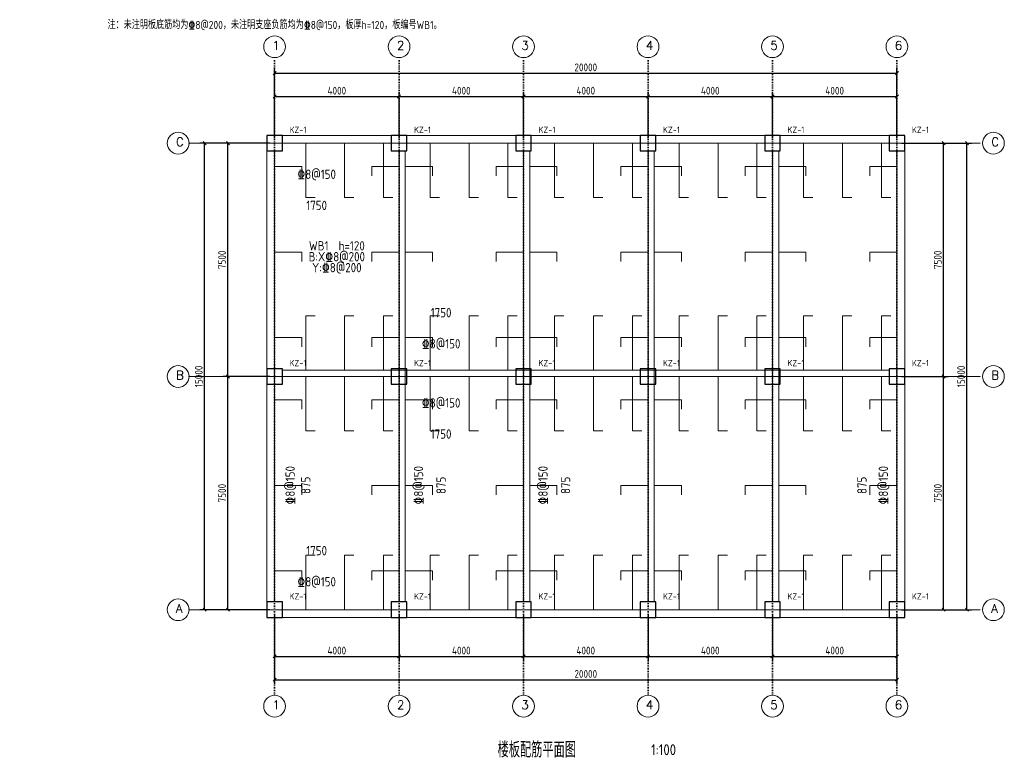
# Model space of a CAD drawing. Header units: millimetres. Extents: x -8191 to 23450, y -4808 to 18970.
import ezdxf
from ezdxf.enums import TextEntityAlignment as Align

# ---------------------------------------------------------------- set-up
doc = ezdxf.new("R2010")
doc.units = ezdxf.units.MM
doc.header["$LTSCALE"] = 100
doc.linetypes.add('DOT', pattern=[0.508, 0, -0.508])
for name, color, linetype, lineweight in [('S-AXIS', 3, 'Continuous', 15), ('S-AXIS_TEXT', 7, 'Continuous', 15), ('S-BEAM_CON', 4, 'Continuous', 20), ('S-COLU', 6, 'Continuous', 30), ('S-COLU_NUM', 7, 'Continuous', 15), ('S-DIM', 3, 'Continuous', 15), ('S-DOTE', 253, 'DOT', 15), ('S-FLOOR_DOWN_TEXT', 100, 'Continuous', 15), ('S-FLOOR_UP_REIN', 13, 'Continuous', 15), ('S-FLOOR_UP_TEXT', 7, 'Continuous', 15), ('S-TEXT', 7, 'Continuous', 15)]:
    doc.layers.add(name, color=color, linetype=linetype, lineweight=lineweight)
doc.styles.add('AXIS', font='txt.shx')
doc.styles.get("Standard").update_dxf_attribs({"font": 'GBENOR', "bigfont": 'GBCBIG'})
doc.dimstyles.new('DIM100', dxfattribs={"dimscale": 100, "dimtxt": 2.5, "dimasz": 2.5, "dimexe": 1.5, "dimexo": 1.5, "dimtad": 1, "dimtxsty": 'Standard', "dimtsz": 0.5, "dimcen": 2.5, "dimclrd": 3, "dimclre": 3, "dimclrt": 7, "dimazin": 3, "dimtfac": 1, "dimtmove": 0, "dimatfit": 3})

msp = doc.modelspace()

# ---------------------------------------------------------------- linework, layer by layer
at = {"layer": 'S-AXIS'}
for centre in [(0, 18100), (4000, 18100), (8000, 18100), (12000, 18100), (16000, 18100), (20000, 18100), (-3100, 15000), (23100, 15000), (-3100, 7500), (23100, 7500), (-3100, 0), (23100, 0), (0, -3100), (4000, -3100), (8000, -3100), (12000, -3100), (16000, -3100), (20000, -3100)]:
    msp.add_circle(centre, 350, dxfattribs=at)
at = {"layer": 'S-BEAM_CON'}
for p, q in [((250, 15250), (19750, 15250)), ((250, 15000), (19750, 15000)), ((-250, 250), (-250, 14750)), ((0, 250), (0, 14750)), ((4000, 250), (4000, 14750)), ((4200, 250), (4200, 14750)), ((8000, 250), (8000, 14750)), ((8200, 250), (8200, 14750)), ((12000, 250), (12000, 14750)), ((12200, 250), (12200, 14750)), ((16000, 250), (16000, 14750)), ((16200, 250), (16200, 14750)), ((20000, 250), (20000, 14750)), ((20250, 250), (20250, 14750)), ((250, 7700), (19750, 7700)), ((250, 7500), (19750, 7500)), ((250, 0), (19750, 0)), ((250, -250), (19750, -250))]:
    msp.add_line(p, q, dxfattribs=at)
at = {"layer": 'S-COLU'}
for points in [[(-250, 14750), (250, 14750), (250, 15250), (-250, 15250)], [(3750, 14750), (4250, 14750), (4250, 15250), (3750, 15250)], [(7750, 14750), (8250, 14750), (8250, 15250), (7750, 15250)], [(11750, 14750), (12250, 14750), (12250, 15250), (11750, 15250)], [(15750, 14750), (16250, 14750), (16250, 15250), (15750, 15250)], [(19750, 14750), (20250, 14750), (20250, 15250), (19750, 15250)], [(-250, 7250), (250, 7250), (250, 7750), (-250, 7750)], [(3750, 7250), (4250, 7250), (4250, 7750), (3750, 7750)], [(7750, 7250), (8250, 7250), (8250, 7750), (7750, 7750)], [(11750, 7250), (12250, 7250), (12250, 7750), (11750, 7750)], [(15750, 7250), (16250, 7250), (16250, 7750), (15750, 7750)], [(19750, 7250), (20250, 7250), (20250, 7750), (19750, 7750)], [(-250, -250), (250, -250), (250, 250), (-250, 250)], [(3750, -250), (4250, -250), (4250, 250), (3750, 250)], [(7750, -250), (8250, -250), (8250, 250), (7750, 250)], [(11750, -250), (12250, -250), (12250, 250), (11750, 250)], [(15750, -250), (16250, -250), (16250, 250), (15750, 250)], [(19750, -250), (20250, -250), (20250, 250), (19750, 250)]]:
    msp.add_lwpolyline(points, close=True, dxfattribs=at)
at = {"layer": 'S-DOTE'}
for p, q in [((0, -2750), (0, 17750)), ((4000, -2750), (4000, 17750)), ((8000, -2750), (8000, 17750)), ((12000, -2750), (12000, 17750)), ((16000, -2750), (16000, 17750)), ((20000, -2750), (20000, 17750)), ((-2750, 15000), (22750, 15000)), ((-2750, 7500), (22750, 7500)), ((-2750, 0), (22750, 0))]:
    msp.add_line(p, q, dxfattribs=at)
at = {"layer": 'S-FLOOR_UP_REIN'}
for points in [[(1000, 15000), (1000, 13250), (1300, 13250)], [(2250, 15000), (2250, 13250), (2550, 13250)], [(3500, 15000), (3500, 13250), (3800, 13250)], [(5000, 15000), (5000, 13250), (5300, 13250)], [(6250, 15000), (6250, 13250), (6550, 13250)], [(7500, 15000), (7500, 13250), (7800, 13250)], [(9000, 15000), (9000, 13250), (9300, 13250)], [(10250, 15000), (10250, 13250), (10550, 13250)], [(11500, 15000), (11500, 13250), (11800, 13250)], [(13000, 15000), (13000, 13250), (13300, 13250)], [(14250, 15000), (14250, 13250), (14550, 13250)], [(15500, 15000), (15500, 13250), (15800, 13250)], [(17000, 15000), (17000, 13250), (17300, 13250)], [(18250, 15000), (18250, 13250), (18550, 13250)], [(19500, 15000), (19500, 13250), (19800, 13250)], [(0, 14250), (875, 14250), (875, 13950)], [(4000, 14250), (3125, 14250), (3125, 13950)], [(4200, 14250), (5075, 14250), (5075, 13950)], [(8000, 14250), (7125, 14250), (7125, 13950)], [(8200, 14250), (9075, 14250), (9075, 13950)], [(12000, 14250), (11125, 14250), (11125, 13950)], [(12200, 14250), (13075, 14250), (13075, 13950)], [(16000, 14250), (15125, 14250), (15125, 13950)], [(16200, 14250), (17075, 14250), (17075, 13950)], [(20000, 14250), (19125, 14250), (19125, 13950)], [(0, 11500), (875, 11500), (875, 11200)], [(4000, 11500), (3125, 11500), (3125, 11200)], [(4200, 11500), (5075, 11500), (5075, 11200)], [(8000, 11500), (7125, 11500), (7125, 11200)], [(8200, 11500), (9075, 11500), (9075, 11200)], [(12000, 11500), (11125, 11500), (11125, 11200)], [(12200, 11500), (13075, 11500), (13075, 11200)], [(16000, 11500), (15125, 11500), (15125, 11200)], [(16200, 11500), (17075, 11500), (17075, 11200)], [(20000, 11500), (19125, 11500), (19125, 11200)], [(1000, 7700), (1000, 9450), (1300, 9450)], [(2250, 7700), (2250, 9450), (2550, 9450)], [(3500, 7700), (3500, 9450), (3800, 9450)], [(5000, 7700), (5000, 9450), (5300, 9450)], [(6250, 7700), (6250, 9450), (6550, 9450)], [(7500, 7700), (7500, 9450), (7800, 9450)], [(9000, 7700), (9000, 9450), (9300, 9450)], [(10250, 7700), (10250, 9450), (10550, 9450)], [(11500, 7700), (11500, 9450), (11800, 9450)], [(13000, 7700), (13000, 9450), (13300, 9450)], [(14250, 7700), (14250, 9450), (14550, 9450)], [(15500, 7700), (15500, 9450), (15800, 9450)], [(17000, 7700), (17000, 9450), (17300, 9450)], [(18250, 7700), (18250, 9450), (18550, 9450)], [(19500, 7700), (19500, 9450), (19800, 9450)], [(0, 8750), (875, 8750), (875, 8450)], [(4000, 8750), (3125, 8750), (3125, 8450)], [(4200, 8750), (5075, 8750), (5075, 8450)], [(8000, 8750), (7125, 8750), (7125, 8450)], [(8200, 8750), (9075, 8750), (9075, 8450)], [(12000, 8750), (11125, 8750), (11125, 8450)], [(12200, 8750), (13075, 8750), (13075, 8450)], [(16000, 8750), (15125, 8750), (15125, 8450)], [(16200, 8750), (17075, 8750), (17075, 8450)], [(20000, 8750), (19125, 8750), (19125, 8450)], [(1000, 7500), (1000, 5750), (1300, 5750)], [(2250, 7500), (2250, 5750), (2550, 5750)], [(3500, 7500), (3500, 5750), (3800, 5750)], [(5000, 7500), (5000, 5750), (5300, 5750)], [(6250, 7500), (6250, 5750), (6550, 5750)], [(7500, 7500), (7500, 5750), (7800, 5750)], [(9000, 7500), (9000, 5750), (9300, 5750)], [(10250, 7500), (10250, 5750), (10550, 5750)], [(11500, 7500), (11500, 5750), (11800, 5750)], [(13000, 7500), (13000, 5750), (13300, 5750)], [(14250, 7500), (14250, 5750), (14550, 5750)], [(15500, 7500), (15500, 5750), (15800, 5750)], [(17000, 7500), (17000, 5750), (17300, 5750)], [(18250, 7500), (18250, 5750), (18550, 5750)], [(19500, 7500), (19500, 5750), (19800, 5750)], [(0, 6750), (875, 6750), (875, 6450)], [(4000, 6750), (3125, 6750), (3125, 6450)], [(4200, 6750), (5075, 6750), (5075, 6450)], [(8000, 6750), (7125, 6750), (7125, 6450)], [(8200, 6750), (9075, 6750), (9075, 6450)], [(12000, 6750), (11125, 6750), (11125, 6450)], [(12200, 6750), (13075, 6750), (13075, 6450)], [(16000, 6750), (15125, 6750), (15125, 6450)], [(16200, 6750), (17075, 6750), (17075, 6450)], [(20000, 6750), (19125, 6750), (19125, 6450)], [(0, 4000), (875, 4000), (875, 3700)], [(4000, 4000), (3125, 4000), (3125, 3700)], [(4200, 4000), (5075, 4000), (5075, 3700)], [(8000, 4000), (7125, 4000), (7125, 3700)], [(8200, 4000), (9075, 4000), (9075, 3700)], [(12000, 4000), (11125, 4000), (11125, 3700)], [(12200, 4000), (13075, 4000), (13075, 3700)], [(16000, 4000), (15125, 4000), (15125, 3700)], [(16200, 4000), (17075, 4000), (17075, 3700)], [(20000, 4000), (19125, 4000), (19125, 3700)], [(1000, 0), (1000, 1750), (1300, 1750)], [(2250, 0), (2250, 1750), (2550, 1750)], [(3500, 0), (3500, 1750), (3800, 1750)], [(5000, 0), (5000, 1750), (5300, 1750)], [(6250, 0), (6250, 1750), (6550, 1750)], [(7500, 0), (7500, 1750), (7800, 1750)], [(9000, 0), (9000, 1750), (9300, 1750)], [(10250, 0), (10250, 1750), (10550, 1750)], [(11500, 0), (11500, 1750), (11800, 1750)], [(13000, 0), (13000, 1750), (13300, 1750)], [(14250, 0), (14250, 1750), (14550, 1750)], [(15500, 0), (15500, 1750), (15800, 1750)], [(17000, 0), (17000, 1750), (17300, 1750)], [(18250, 0), (18250, 1750), (18550, 1750)], [(19500, 0), (19500, 1750), (19800, 1750)], [(0, 1250), (875, 1250), (875, 950)], [(4000, 1250), (3125, 1250), (3125, 950)], [(4200, 1250), (5075, 1250), (5075, 950)], [(8000, 1250), (7125, 1250), (7125, 950)], [(8200, 1250), (9075, 1250), (9075, 950)], [(12000, 1250), (11125, 1250), (11125, 950)], [(12200, 1250), (13075, 1250), (13075, 950)], [(16000, 1250), (15125, 1250), (15125, 950)], [(16200, 1250), (17075, 1250), (17075, 950)], [(20000, 1250), (19125, 1250), (19125, 950)]]:
    msp.add_lwpolyline(points, dxfattribs=at)

# ---------------------------------------------------------------- texts
at = {"layer": 'S-AXIS_TEXT', "color": 7, "style": 'AXIS'}
for s, p in [('1', (-70, 18002)), ('2', (3930, 18002)), ('3', (7930, 18002)), ('4', (11930, 18002)), ('5', (15930, 18002)), ('6', (19930, 18002)), ('C', (-3170, 14902)), ('C', (23030, 14902)), ('B', (-3170, 7402)), ('B', (23030, 7402)), ('A', (-3170, -98)), ('A', (23030, -98)), ('1', (-70, -3198)), ('2', (3930, -3198)), ('3', (7930, -3198)), ('4', (11930, -3198)), ('5', (15930, -3198)), ('6', (19930, -3198))]:
    msp.add_text(s, height=280, dxfattribs=at).set_placement(p)
at = {"layer": 'S-COLU_NUM'}
for p in [(480, 15330), (4480, 15330), (8480, 15330), (12480, 15330), (16480, 15330), (20480, 15330), (480, 7830), (4480, 7830), (8480, 7830), (12480, 7830), (16480, 7830), (20480, 7830), (480, 330), (4480, 330), (8480, 330), (12480, 330), (16480, 330), (20480, 330)]:
    msp.add_text('KZ-1', height=200, dxfattribs=at).set_placement(p)
at = {"layer": 'S-FLOOR_DOWN_TEXT'}
for s, p in [('WB1  h=120', (2000, 11700)), ('B:X%%1328@200', (2000, 11350)), ('Y:%%1328@200', (2000, 11000))]:
    msp.add_text(s, height=300, dxfattribs=at).set_placement(p, align=Align.MIDDLE_CENTER)
at = {"layer": 'S-FLOOR_UP_TEXT'}
for s, p in [('%%1328@150', (1350, 14000)), ('1750', (1350, 13000)), ('1750', (5350, 9550)), ('%%1328@150', (5350, 8550)), ('%%1328@150', (5350, 6650)), ('1750', (5350, 5650)), ('1750', (1350, 1900)), ('%%1328@150', (1350, 900))]:
    msp.add_text(s, height=300, dxfattribs=at).set_placement(p, align=Align.MIDDLE_CENTER)
for s, p in [('%%1328@150', (500, 4000)), ('%%1328@150', (4625, 4000)), ('%%1328@150', (8625, 4000)), ('%%1328@150', (19562, 4000)), ('875', (1000, 4000)), ('875', (5350, 4000)), ('875', (9350, 4000)), ('875', (18875, 4000))]:
    msp.add_text(s, height=300, rotation=90, dxfattribs=at).set_placement(p, align=Align.MIDDLE_CENTER)
at = {"layer": 'S-TEXT'}
for s, height, p in [('注：未注明板底筋均为%%1328@200，未注明支座负筋均为%%1328@150，板厚h=120，板编号WB1。', 260, (0, 18800)), ('楼板配筋平面图', 500, (8425, -4500)), ('1:100', 350, (12500, -4500))]:
    msp.add_text(s, height=height, dxfattribs=at).set_placement(p, align=Align.MIDDLE_CENTER)

# ---------------------------------------------------------------- dimensions: what is measured, and where the dimension line sits
at = {"layer": 'S-DIM'}
for base, p1, p2, text in [((0, 17250), (0, 15000), (20000, 15000), '20000'), ((0, 16500), (0, 15000), (4000, 15000), '4000'), ((4000, 16500), (4000, 15000), (8000, 15000), '4000'), ((8000, 16500), (8000, 15000), (12000, 15000), '4000'), ((12000, 16500), (12000, 15000), (16000, 15000), '4000'), ((16000, 16500), (16000, 15000), (20000, 15000), '4000'), ((0, -1500), (0, 0), (4000, 0), '4000'), ((0, -2250), (0, 0), (20000, 0), '20000'), ((4000, -1500), (4000, 0), (8000, 0), '4000'), ((8000, -1500), (8000, 0), (12000, 0), '4000'), ((12000, -1500), (12000, 0), (16000, 0), '4000'), ((16000, -1500), (16000, 0), (20000, 0), '4000')]:
    msp.add_linear_dim(base=base, p1=p1, p2=p2, text=text, dimstyle='DIM100', dxfattribs=at).render()
for base, p1, p2, text in [((-2250, 0), (0, 0), (0, 15000), '15000'), ((-1500, 7500), (0, 7500), (0, 15000), '7500'), ((21500, 7500), (20000, 7500), (20000, 15000), '7500'), ((22250, 0), (20000, 0), (20000, 15000), '15000'), ((-1500, 0), (0, 0), (0, 7500), '7500'), ((21500, 0), (20000, 0), (20000, 7500), '7500')]:
    msp.add_linear_dim(base=base, p1=p1, p2=p2, angle=90, text=text, dimstyle='DIM100', dxfattribs=at).render()

doc.saveas('drawing.dxf')
